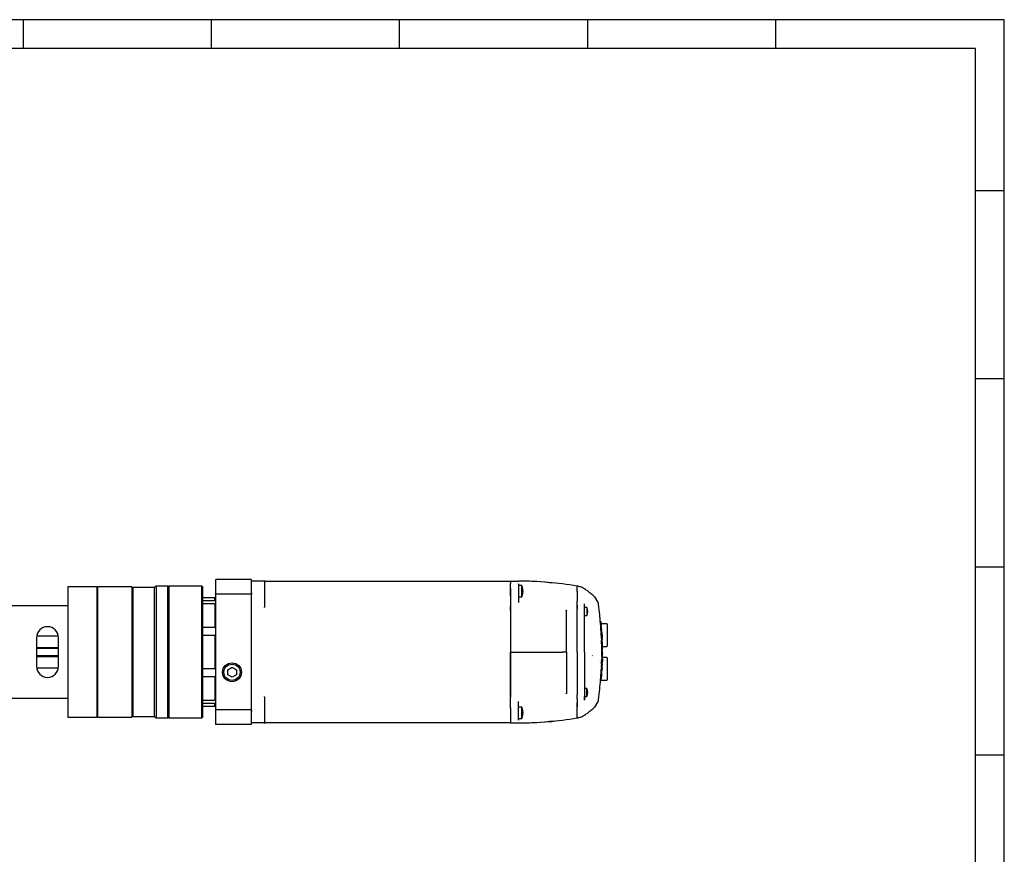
# Model space of a CAD drawing. Header units: millimetres. Extents: x 0 to 847, y -3 to 594.
# Tile 8 of 8: x 507 to 847, y 306 to 594. Entities that reach past the tile are written whole.
import ezdxf

# ---------------------------------------------------------------- set-up
doc = ezdxf.new("R2010")
doc.units = ezdxf.units.MM
for name, color, linetype in [('022510610-BELL_H', 7, 'Continuous'), ('315594', 7, 'Continuous'), ('315980', 7, 'Continuous'), ('315995', 7, 'Continuous'), ('316030', 7, 'Continuous'), ('Default', 7, 'Continuous'), ('PART204', 7, 'Continuous')]:
    doc.layers.add(name, color=color, linetype=linetype)

# ---------------------------------------------------------------- blocks, each defined once
blk = doc.blocks.new('SE3')
at = {"color": 7, "linetype": 'Continuous'}
for p, q in [((847, 593.88), (6, 593.88)), ((508, 593.88), (508, 583.88)), ((573, 593.88), (573, 583.88)), ((638, 593.88), (638, 583.88)), ((703, 593.88), (703, 583.88)), ((768, 593.88), (768, 583.88)), ((847, -0.12), (847, 593.88)), ((837, 583.88), (16, 583.88)), ((837, 9.88), (837, 583.88)), ((837, 534.88), (847, 534.88)), ((837, 469.88), (847, 469.88)), ((837, 404.88), (847, 404.88)), ((837, 339.88), (847, 339.88))]:
    blk.add_line(p, q, dxfattribs=at)
blk = doc.blocks.new('SE2')
at = {"layer": 'Default'}
blk.add_blockref('SE3', (0, 0), dxfattribs=at)
blk = doc.blocks.new('SE14')
at = {"layer": '022510610-BELL_H', "color": 7, "linetype": 'Continuous'}
for p, q in [((523.45, 397.9), (523.45, 352.9)), ((533.45, 397.9), (523.45, 397.9)), ((533.45, 397.9), (533.45, 352.9)), ((523.45, 391.4), (486.45, 391.4)), ((512.7, 380.4), (512.7, 370.4)), ((520.2, 370.4), (520.2, 380.4)), ((486.45, 359.4), (523.45, 359.4)), ((523.45, 352.9), (533.45, 352.9))]:
    blk.add_line(p, q, dxfattribs=at)
for centre, start, end in [((516.45, 380.4), 0, 180), ((516.45, 370.4), 180, 0)]:
    blk.add_arc(centre, 3.75, start, end, dxfattribs=at)
at = {"layer": '315594', "color": 7, "linetype": 'Continuous'}
for p, q in [((709.7, 385.15), (707.76, 385.15)), ((709.8, 385.05), (709.8, 377.45)), ((708.17, 377.35), (709.7, 377.35)), ((709.7, 373.45), (708.18, 373.45)), ((709.8, 373.35), (709.8, 365.75)), ((707.5, 365.65), (709.7, 365.65))]:
    blk.add_line(p, q, dxfattribs=at)
for centre, start, end in [((709.7, 385.05), 0, 90), ((704.6, 374.07), 0, 90), ((709.7, 377.45), 270, 0), ((709.7, 373.35), 0, 90), ((709.7, 365.75), 270, 0)]:
    blk.add_arc(centre, 0.1, start, end, dxfattribs=at)
at = {"layer": '315980', "color": 7, "linetype": 'Continuous'}
for p, q in [((586.95, 395.9), (586.95, 399.9)), ((591.2, 399.9), (586.95, 399.9)), ((591.7, 399.9), (591.2, 399.9)), ((591.45, 399.65), (591.45, 395.9)), ((591.7, 399.9), (676.45, 399.9)), ((676.45, 399.9), (676.45, 399.47)), ((676.45, 399.47), (676.45, 399.05)), ((676.45, 398.73), (676.45, 399.05)), ((586.95, 395.9), (586.95, 395.33)), ((591.45, 395.9), (591.45, 390.87)), ((676.45, 397.32), (676.45, 394.75)), ((591.46, 390.73), (591.45, 390.88)), ((676.45, 391.12), (676.45, 389.65)), ((676.45, 389.65), (676.45, 361.16)), ((676.45, 361.16), (676.45, 359.69)), ((591.45, 359.93), (591.46, 360.08)), ((591.45, 359.94), (591.45, 354.9)), ((586.95, 355.48), (586.95, 354.9)), ((586.95, 350.9), (586.95, 354.9)), ((591.45, 354.9), (591.45, 351.15)), ((676.45, 356.06), (676.45, 353.49)), ((591.2, 350.9), (586.95, 350.9)), ((591.2, 350.9), (591.7, 350.9)), ((676.45, 350.9), (591.7, 350.9)), ((676.45, 351.76), (676.45, 351.34)), ((676.45, 351.34), (676.45, 350.9))]:
    blk.add_line(p, q, dxfattribs=at)
for centre, radius, start, end in [((591.2, 399.65), 0.25, 0, 90), ((596.58, 391.28), 5.15, 184.5604, 186.0305), ((596.47, 391.26), 5.04, 184.4109, 184.993), ((591.2, 351.15), 0.25, 270, 0)]:
    blk.add_arc(centre, radius, start, end, dxfattribs=at)
for points, knots in [([(591.7, 399.9), (591.69, 399.9), (591.67, 399.9), (591.65, 399.9), (591.63, 399.89), (591.61, 399.88), (591.59, 399.87), (591.57, 399.85), (591.54, 399.83), (591.5, 399.78), (591.47, 399.73), (591.45, 399.69), (591.45, 399.67), (591.45, 399.66), (591.45, 399.65)], [0, 0, 0, 0, 0.081699, 0.156161, 0.223445, 0.283562, 0.33648, 0.382147, 0.528745, 0.658892, 0.823795, 0.919867, 0.964945, 1, 1, 1, 1]), ([(591.45, 399.65), (591.45, 399.66), (591.45, 399.67), (591.45, 399.69), (591.46, 399.7), (591.46, 399.71)], [0, 0, 0, 0, 0.0323553, 0.0755088, 0.1348854, 0.1348854, 0.1348854, 0.1348854]), ([(591.57, 399.9), (591.54, 399.9), (591.51, 399.9), (591.49, 399.88), (591.48, 399.87)], [0, 0, 0, 0, 0.3088645, 0.4615284, 0.4615284, 0.4615284, 0.4615284]), ([(591.57, 399.9), (591.54, 399.9), (591.51, 399.9), (591.49, 399.88), (591.48, 399.87)], [0, 0, 0, 0, 0.303527, 0.4574016, 0.4574016, 0.4574016, 0.4574016]), ([(591.43, 350.93), (591.43, 350.92), (591.44, 350.91), (591.47, 350.9), (591.52, 350.9), (591.52, 350.9)], [0.5268922, 0.5268922, 0.5268922, 0.5268922, 0.5803633, 0.9625349, 1, 1, 1, 1]), ([(591.45, 351.16), (591.45, 351.15), (591.45, 351.14), (591.45, 351.12), (591.47, 351.08), (591.49, 351.03), (591.53, 350.98), (591.58, 350.94), (591.63, 350.91), (591.68, 350.91), (591.7, 350.9)], [0, 0, 0, 0, 0.032355, 0.075509, 0.165055, 0.339488, 0.469726, 0.616441, 0.775736, 1, 1, 1, 1])]:
    blk.add_open_spline(points, degree=3, knots=knots, dxfattribs=at)
at = {"layer": '315995', "color": 7, "linetype": 'Continuous'}
for p, q in [((676.45, 399.9), (679.2, 399.9)), ((676.45, 398.73), (676.45, 399.13)), ((676.45, 397.34), (676.45, 398.73)), ((679.2, 398.89), (679.2, 398.89)), ((679.2, 398.89), (679.2, 398.48)), ((679.2, 398.48), (679.2, 397.32)), ((680.27, 398.33), (679.2, 398.33)), ((680.27, 394.48), (680.27, 398.33)), ((699.45, 398.2), (699.45, 397.89)), ((676.45, 394.83), (676.45, 397.34)), ((676.45, 394.83), (676.45, 392.07)), ((679.2, 397.32), (679.2, 394.74)), ((679.2, 394.74), (679.2, 392.53)), ((680.63, 397.03), (680.66, 397.03)), ((680.66, 395.77), (680.63, 395.77)), ((680.66, 397.03), (680.64, 397.13)), ((680.64, 395.68), (680.66, 395.77)), ((699.45, 396.37), (699.45, 394.33)), ((676.45, 392.07), (676.45, 391.25)), ((676.45, 389.79), (676.45, 391.25)), ((679.2, 394.48), (680.27, 394.48)), ((699.45, 394.33), (699.45, 392.94)), ((699.45, 390.43), (699.45, 391.5)), ((676.45, 389.65), (676.45, 375.4)), ((695.7, 389.26), (695.7, 389.6)), ((695.7, 375.4), (695.7, 389.26)), ((699.45, 375.4), (699.45, 390.15)), ((676.45, 361.16), (676.45, 375.4)), ((676.45, 375.4), (694.2, 375.4)), ((695.7, 375.4), (694.2, 375.4)), ((695.7, 375.4), (695.7, 361.55)), ((699.45, 375.4), (699.45, 360.66)), ((676.45, 359.56), (676.45, 361.02)), ((695.7, 361.55), (695.7, 361.21)), ((676.45, 358.73), (676.45, 359.56)), ((676.45, 355.98), (676.45, 358.73)), ((679.2, 356.07), (679.2, 358.28)), ((699.45, 359.31), (699.45, 360.38)), ((699.45, 357.87), (699.45, 356.47)), ((676.45, 355.98), (676.45, 353.47)), ((680.27, 356.33), (679.2, 356.33)), ((679.2, 353.49), (679.2, 356.07)), ((680.27, 352.48), (680.27, 356.33)), ((680.63, 355.03), (680.66, 355.03)), ((680.66, 353.77), (680.63, 353.77)), ((680.66, 355.03), (680.64, 355.13)), ((680.64, 353.68), (680.66, 353.77)), ((699.45, 354.44), (699.45, 356.47)), ((676.45, 353.47), (676.45, 352.07)), ((676.45, 352.07), (676.45, 351.68)), ((676.45, 350.9), (679.2, 350.9)), ((679.2, 352.32), (679.2, 353.49)), ((679.2, 352.48), (680.27, 352.48)), ((679.2, 351.92), (679.2, 352.32)), ((679.2, 351.92), (679.2, 351.92)), ((699.45, 352.92), (699.45, 352.61))]:
    blk.add_line(p, q, dxfattribs=at)
for centre, radius, start, end in [((679.11, 296.26), 103.65, 88.2178, 89.9474), ((679.11, 296.28), 103.63, 83.1907, 89.9485), ((679.25, 279.36), 120.54, 80.3508, 90.0218), ((676.2, 396.4), 4.5, 8.105, 25.3266), ((676.2, 396.4), 4.5, 334.6734, 351.9018), ((681.26, 396.4), 0.646, 164.7221, 195.2779), ((-91.96, 397.13), 791.41, 359.94511, 0.05489), ((694.21, 389.59), 1.49, 0.4256, 11.3915), ((694.21, 361.22), 1.49, 348.6085, 359.5744), ((678.44, 358.25), 0.765, 2.2432, 6.5889), ((676.2, 354.4), 4.5, 8.105, 25.3266), ((676.2, 354.4), 4.5, 334.6734, 351.9018), ((681.26, 354.4), 0.646, 164.7221, 195.2779), ((240.97, 353.68), 458.48, 359.9053, 0.0947), ((679.25, 471.45), 120.54, 269.9782, 279.6492), ((679.11, 454.53), 103.63, 270.0517, 276.7998)]:
    blk.add_arc(centre, radius, start, end, dxfattribs=at)
for points in [[(679.2, 398.93), (679.2, 398.91), (679.2, 398.9), (679.2, 398.89)], [(679.2, 398.89), (679.2, 398.88), (679.2, 398.88), (679.2, 398.88)], [(695.7, 389.6), (695.7, 389.66), (695.71, 389.72), (695.73, 389.78)], [(695.73, 389.78), (695.71, 389.72), (695.7, 389.66), (695.7, 389.6)], [(679.2, 351.92), (679.2, 351.91), (679.2, 351.89), (679.2, 351.88)]]:
    blk.add_open_spline(points, degree=3, dxfattribs=at)
for points, knots in [([(679.2, 398.89), (679.2, 398.9), (679.2, 398.91), (679.2, 398.93), (679.2, 398.93)], [0, 0, 0, 0, 0.0943198, 0.1089893, 0.1089893, 0.1089893, 0.1089893]), ([(680.64, 396.96), (680.63, 397), (680.62, 397.04), (680.62, 397.11), (680.61, 397.14), (680.61, 397.18), (680.62, 397.19), (680.62, 397.18), (680.63, 397.16), (680.64, 397.13)], [0, 0, 0, 0, 0.25, 0.25, 0.5, 0.5, 0.75, 0.75, 1, 1, 1, 1]), ([(680.64, 395.68), (680.63, 395.65), (680.62, 395.63), (680.62, 395.62), (680.61, 395.63), (680.61, 395.67), (680.62, 395.7), (680.62, 395.77), (680.63, 395.81), (680.64, 395.85)], [0, 0, 0, 0, 0.25, 0.25, 0.5, 0.5, 0.75, 0.75, 1, 1, 1, 1]), ([(680.64, 396.57), (680.64, 396.58), (680.65, 396.6), (680.65, 396.65), (680.66, 396.68), (680.66, 396.79), (680.65, 396.88), (680.64, 396.96)], [0, 0, 0, 0, 0.25, 0.25, 0.5, 0.5, 1, 1, 1, 1]), ([(680.64, 395.85), (680.64, 395.89), (680.65, 395.93), (680.65, 396.01), (680.66, 396.05), (680.66, 396.16), (680.65, 396.21), (680.64, 396.23)], [0, 0, 0, 0, 0.25, 0.25, 0.5, 0.5, 1, 1, 1, 1]), ([(695.7, 361.21), (695.7, 361.19), (695.7, 361.16), (695.71, 361.12), (695.72, 361.07), (695.72, 361.04), (695.73, 361.03)], [0, 0, 0, 0, 0.0326717, 0.0687985, 0.1084458, 0.1346895, 0.1346895, 0.1346895, 0.1346895]), ([(695.73, 361.03), (695.72, 361.06), (695.7, 361.12), (695.7, 361.18), (695.7, 361.21)], [0.8653192, 0.8653192, 0.8653192, 0.8653192, 0.9305704, 1, 1, 1, 1]), ([(680.64, 354.96), (680.63, 355), (680.62, 355.04), (680.62, 355.11), (680.61, 355.14), (680.61, 355.18), (680.62, 355.19), (680.62, 355.18), (680.63, 355.16), (680.64, 355.13)], [0, 0, 0, 0, 0.25, 0.25, 0.5, 0.5, 0.75, 0.75, 1, 1, 1, 1]), ([(680.64, 353.68), (680.63, 353.65), (680.62, 353.63), (680.62, 353.62), (680.61, 353.63), (680.61, 353.67), (680.62, 353.7), (680.62, 353.77), (680.63, 353.81), (680.64, 353.85)], [0, 0, 0, 0, 0.25, 0.25, 0.5, 0.5, 0.75, 0.75, 1, 1, 1, 1]), ([(680.64, 354.57), (680.64, 354.58), (680.65, 354.6), (680.65, 354.65), (680.66, 354.68), (680.66, 354.79), (680.65, 354.88), (680.64, 354.96)], [0, 0, 0, 0, 0.25, 0.25, 0.5, 0.5, 1, 1, 1, 1]), ([(680.64, 353.85), (680.64, 353.89), (680.65, 353.93), (680.65, 354.01), (680.66, 354.05), (680.66, 354.16), (680.65, 354.21), (680.64, 354.23)], [0, 0, 0, 0, 0.25, 0.25, 0.5, 0.5, 1, 1, 1, 1]), ([(679.2, 351.88), (679.2, 351.89), (679.2, 351.9), (679.2, 351.91), (679.2, 351.92)], [0.8739132, 0.8739132, 0.8739132, 0.8739132, 0.9247743, 1, 1, 1, 1])]:
    blk.add_open_spline(points, degree=3, knots=knots, dxfattribs=at)
for points, weights in [([(695.7, 389.6), (695.7, 389.7), (695.69, 389.79), (695.67, 389.89)], [1.16488554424, 1.13545958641, 1.10997221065, 1.08842341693]), ([(695.7, 361.21), (695.7, 361.11), (695.69, 361.02), (695.67, 360.92)], [1.16488523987, 1.13545825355, 1.10997013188, 1.08842087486]), ([(679.2, 351.92), (679.2, 351.92), (679.2, 351.93), (679.2, 351.93)], [1.1650281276, 1.13898038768, 1.11601614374, 1.09613539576])]:
    blk.add_rational_spline(points, weights, degree=3, dxfattribs=at)
at = {"layer": '316030', "color": 7, "linetype": 'Continuous'}
for p, q in [((699.45, 398.15), (699.45, 398.14)), ((699.45, 396.28), (699.45, 394.41)), ((699.45, 394.33), (699.45, 392.94)), ((699.45, 391.62), (699.45, 392.94)), ((699.45, 391.62), (699.45, 390.15)), ((701.95, 390.78), (701.95, 391.87)), ((701.95, 390.77), (701.95, 391.87)), ((701.97, 391.87), (701.95, 391.87)), ((706.65, 392.48), (705.5, 394.42)), ((699.45, 375.4), (699.45, 390.15)), ((702.75, 390.78), (701.95, 390.78)), ((701.95, 390.77), (701.95, 390.73)), ((701.95, 390.64), (701.95, 390.73)), ((701.95, 389.9), (701.95, 390.64)), ((701.95, 375.4), (701.95, 389.9)), ((701.95, 388.03), (702.75, 388.03)), ((702.75, 390.78), (702.75, 388.03)), ((707.43, 386), (707.44, 386)), ((707.44, 386), (707.69, 386)), ((707.5, 385.19), (707.75, 385.19)), ((707.56, 384.42), (707.5, 385.19)), ((707.69, 386), (707.69, 386)), ((707.75, 385.19), (707.69, 386)), ((707.76, 385.19), (707.75, 385.19)), ((707.81, 384.62), (707.77, 385.02)), ((707.64, 383.36), (707.89, 383.36)), ((707.71, 382.19), (707.65, 383.27)), ((707.71, 382.4), (707.96, 382.4)), ((707.73, 382.19), (707.98, 382.19)), ((708.02, 381.39), (707.98, 382.21)), ((707.86, 379.53), (708.11, 379.53)), ((707.89, 378.19), (707.86, 379.5)), ((707.87, 379.48), (708.12, 379.48)), ((707.87, 379.48), (708.12, 379.48)), ((707.87, 379.23), (708.12, 379.23)), ((707.9, 378.33), (708.15, 378.33)), ((707.92, 377.74), (708.17, 377.74)), ((708.12, 379.46), (708.12, 379.5)), ((699.45, 375.4), (699.45, 360.66)), ((701.95, 375.4), (701.95, 360.91)), ((707.94, 375.79), (707.91, 377.28)), ((707.92, 373.76), (707.94, 375)), ((707.93, 377.15), (708.18, 377.15)), ((707.94, 376.21), (708.19, 376.21)), ((707.94, 375.79), (708.19, 375.79)), ((707.94, 375.02), (708.19, 375.02)), ((708.19, 375.79), (708.2, 375.79)), ((708.2, 375.02), (708.19, 375.02)), ((708.19, 374.51), (708.2, 374.78)), ((708.2, 375.01), (708.2, 375.4)), ((707.8, 370.13), (707.84, 370.77)), ((707.92, 373.02), (708.17, 373.02)), ((707.93, 373.91), (708.18, 373.91)), ((707.93, 373.57), (708.18, 373.57)), ((707.94, 374.15), (708.19, 374.15)), ((707.94, 373.76), (708.19, 373.76)), ((708.09, 370.75), (708.12, 371.56)), ((708.12, 371.55), (708.13, 371.76)), ((708.15, 372.26), (708.13, 371.76)), ((708.16, 372.76), (708.15, 372.26)), ((708.16, 372.96), (708.19, 373.77)), ((708.16, 372.76), (708.17, 372.97)), ((707.65, 367.54), (707.9, 367.54)), ((707.69, 368.31), (707.75, 369.36)), ((707.7, 368.31), (707.95, 368.31)), ((707.73, 368.77), (707.98, 368.77)), ((707.79, 369.75), (707.77, 369.38)), ((707.77, 369.38), (708.02, 369.38)), ((707.79, 369.75), (708.04, 369.75)), ((707.81, 370.13), (708.06, 370.13)), ((707.83, 370.48), (708.08, 370.48)), ((707.84, 370.76), (708.09, 370.76)), ((707.9, 367.54), (707.96, 368.31)), ((707.91, 367.54), (707.9, 367.54)), ((707.9, 367.47), (707.91, 367.52)), ((707.91, 367.54), (707.91, 367.54)), ((707.96, 368.31), (707.95, 368.31)), ((708.01, 369.15), (707.99, 368.84)), ((707.99, 368.84), (707.99, 368.84)), ((708.01, 369.28), (708.01, 369.15)), ((708.02, 369.36), (708.06, 370.13)), ((708.02, 369.38), (708.04, 369.75)), ((708.06, 370.13), (708.06, 370.13)), ((707.51, 365.67), (707.76, 365.67)), ((707.57, 366.43), (707.82, 366.43)), ((707.59, 366.63), (707.58, 366.48)), ((707.58, 366.48), (707.8, 366.48)), ((707.61, 366.91), (707.59, 366.63)), ((707.59, 366.63), (707.84, 366.63)), ((707.61, 366.91), (707.86, 366.91)), ((707.63, 367.25), (707.88, 367.25)), ((707.76, 365.67), (707.82, 366.43)), ((707.76, 365.67), (707.76, 365.67)), ((707.82, 366.43), (707.83, 366.43)), ((707.83, 366.48), (707.84, 366.63)), ((707.84, 366.63), (707.86, 366.91)), ((699.45, 359.19), (699.45, 360.66)), ((702.75, 362.78), (701.95, 362.78)), ((701.95, 360.91), (701.95, 360.17)), ((702.75, 360.03), (702.75, 362.78)), ((699.45, 359.19), (699.45, 357.87)), ((699.45, 356.47), (699.45, 357.87)), ((701.95, 360.17), (701.95, 360.08)), ((701.95, 360.03), (701.95, 360.08)), ((701.95, 360.03), (701.95, 358.93)), ((701.95, 358.93), (701.95, 360.03)), ((701.95, 360.03), (702.75, 360.03)), ((705.5, 356.39), (706.65, 358.33)), ((699.45, 354.53), (699.45, 356.4)), ((699.45, 353.17), (699.45, 354.53)), ((699.45, 352.69), (699.45, 352.86)), ((699.45, 352.65), (699.45, 352.67))]:
    blk.add_line(p, q, dxfattribs=at)
for centre, radius, start, end in [((437.63, 397.04), 261.82, 359.8336, 0.1664), ((704.22, 393.63), 1.5, 30.6028, 53.8826), ((700.92, 391.9), 1.03, 358.36, 10.1716), ((705.35, 391.73), 1.5, 6.4944, 30.8566), ((700.22, 389.4), 2.88, 331.4378, 28.5622), ((534.89, 371.03), 173.19, 4.6881, 4.9563), ((539.29, 371.4), 168.78, 4.6314, 4.6872), ((575.81, 374.23), 132.15, 4.4026, 4.4228), ((535.07, 371.05), 173.26, 4.6812, 4.9492), ((539.44, 371.41), 168.88, 4.6245, 4.6802), ((581.77, 374.69), 126.42, 4.3934, 4.5038), ((655.85, 380.37), 51.88, 3.9507, 4.422), ((566.01, 373.39), 141.99, 3.6374, 4.0281), ((758.6, 384.61), 50.93, 182.7217, 183.0442), ((293.31, 359.61), 415.03, 2.924, 3.0787), ((655.9, 380.37), 52.08, 3.9449, 4.4144), ((601.42, 375.9), 106.75, 4.0026, 4.2343), ((566.18, 373.4), 142.06, 3.6309, 4.0213), ((659.79, 379.96), 48.23, 3.479, 4.0288), ((762.71, 384.89), 54.8, 182.8206, 182.8216), ((759.03, 384.61), 51.11, 182.7166, 183.038), ((291.16, 359.53), 417.43, 2.9185, 3.0723), ((723.2, 382.03), 15.19, 182.34, 183.038), ((1176.05, 404.71), 468.61, 182.8732, 182.9274), ((299.64, 360.02), 408.69, 2.8008, 2.9122), ((1014.39, 395.05), 306.92, 182.8128, 182.9), ((699.65, 379.26), 8.22, 1.5659, 1.569), ((598.56, 375.1), 109.39, 1.6946, 2.1651), ((302.04, 360.17), 406.53, 2.7946, 2.9067), ((952.18, 393.14), 244.43, 182.8994, 182.9705), ((746.15, 382.45), 38.13, 182.9668, 183.246), ((593.3, 374.97), 114.9, 2.2738, 2.6551), ((1015.15, 395.05), 307.43, 182.807, 182.8941), ((702.85, 379.41), 5.26, 0.8565, 0.8633), ((657.94, 376.77), 50.24, 1.6156, 2.8083), ((598.62, 375.1), 109.58, 1.6906, 2.1602), ((609.92, 375.37), 98.02, 0.4894, 1.0397), ((614.78, 375.4), 93.17, 0.0003, 0.2344), ((614.76, 375.4), 93.18, 359.7623, 359.9997), ((783.67, 373.93), 75.72, 179.3597, 179.5666), ((904.22, 372.35), 196.29, 179.3701, 179.4753), ((737.17, 374.55), 29.23, 179.2087, 179.5547), ((660.17, 376.34), 48.02, 359.8432, 1.0915), ((609.93, 375.37), 98.26, 0.4881, 1.037), ((614.76, 375.4), 93.43, 0.0003, 0.2337), ((614.75, 375.4), 93.44, 359.763, 359.9997), ((486.17, 376.56), 222.03, 359.3779, 359.4708), ((737.48, 374.55), 29.29, 179.2103, 179.5556), ((793.57, 367.97), 85.77, 177.8495, 178.134), ((428.92, 381.09), 279.11, 357.9675, 358.1866), ((474.22, 379.62), 233.79, 358.1948, 358.3814), ((777.11, 371.69), 69.2, 178.2907, 178.4466), ((794.27, 367.96), 86.23, 177.8549, 178.1379), ((428.1, 381.1), 280.19, 357.9724, 358.1907), ((757.55, 370.15), 49.45, 178.1342, 178.3715), ((222.32, 387.59), 486.07, 358.1336, 358.1928), ((473.57, 379.63), 234.69, 358.1992, 358.3851), ((264.89, 386.21), 443.48, 358.1977, 358.263), ((755.8, 371.33), 47.65, 178.0264, 178.2726), ((777.76, 371.68), 69.61, 178.2945, 178.4495), ((786.67, 361.41), 79.25, 175.6158, 175.7762), ((565.92, 377.42), 142.07, 356.0102, 356.3201), ((719.73, 366.54), 12.11, 175.2852, 175.6065), ((263.18, 394.43), 445.29, 356.6971, 356.7752), ((767.26, 366.44), 59.57, 176.5798, 176.8167), ((713.56, 369.66), 5.77, 175.5746, 176.6513), ((586.86, 376.2), 121.1, 357.1263, 357.293), ((787.06, 361.41), 79.39, 175.623, 175.7831), ((566.1, 377.41), 142.15, 356.017, 356.3267), ((294.83, 392.59), 413.84, 356.7004, 356.7844), ((577.23, 376.72), 131, 356.551, 356.7805), ((714.48, 368.9), 6.48, 176.0969, 176.696), ((708.06, 369.35), 0.04, 161.4928, 181.3423), ((768.08, 366.42), 60.14, 176.5873, 176.8219), ((713.82, 369.66), 5.78, 175.5824, 176.6578), ((586.96, 376.2), 121.25, 357.1321, 357.2986), ((543.47, 379.08), 164.59, 355.3271, 355.5948), ((708.93, 366.38), 1.35, 175.8982, 177.8004), ((543.69, 379.06), 164.61, 355.334, 355.6017), ((709.18, 366.38), 1.36, 175.9052, 177.8039), ((884.66, 354.01), 177.27, 175.7179, 175.8283), ((700.22, 361.4), 2.88, 331.4378, 28.5622), ((700.92, 358.91), 1.03, 349.7925, 1.6154), ((705.35, 359.08), 1.5, 329.1434, 353.5056), ((704.22, 357.18), 1.5, 306.1174, 329.3972)]:
    blk.add_arc(centre, radius, start, end, dxfattribs=at)
for centre, major_axis, ratio, start_param, end_param in [((532.85, 380.19), (174.89, 0), 0.557101, 0.032602, 0.038599), ((532.93, 380.19), (175.06, 0), 0.557104, 0.032545, 0.038536), ((536.15, 379.94), (171.87, 0), 0.530532, 0.02692, 0.032279), ((555.96, 376.4), (151.98, 0), 0.552359, 0.015859, 0.022946), ((557.64, 376.87), (150.29, 0), 0.548822, 0.003312, 0.010457), ((556.55, 376.75), (151.63, 0), 0.58034, 0.026533, 0.027678), ((555.96, 376.41), (152.23, 0), 0.552357, 0.015822, 0.022898), ((557.63, 376.87), (150.55, 0), 0.548823, 0.003295, 0.010428), ((563.73, 376.34), (-144.46, 0), 0.582003, 3.141092, 3.152776), ((536.49, 374.59), (171.46, 0), 0.334624, -0.011808, -0.00767), ((536.49, 374.59), (171.7, 0), 0.334636, -0.011786, -0.007655), ((519.82, 369.07), (188.18, 0), 0.109432, -0.014271, -0.011091)]:
    blk.add_ellipse(centre, major_axis=major_axis, ratio=ratio, start_param=start_param, end_param=end_param, dxfattribs=at)
for points, knots in [([(705.11, 394.85), (704.89, 395.01), (704.53, 395.27), (704, 395.71), (703.52, 396.09), (703.07, 396.44), (702.54, 396.84), (701.91, 397.26), (701.25, 397.62), (700.63, 397.88), (700.04, 398.06), (699.67, 398.12), (699.45, 398.15)], [0, 0, 0, 0, 0.110705, 0.21825, 0.303627, 0.387639, 0.478305, 0.600441, 0.729881, 0.8176, 0.907201, 1, 1, 1, 1]), ([(707.95, 375), (707.95, 375), (707.95, 375), (707.95, 374.99), (707.95, 374.98), (707.95, 374.96), (707.95, 374.96)], [0.6207915, 0.6207915, 0.6207915, 0.6207915, 0.6575555, 0.786137, 0.9021329, 1, 1, 1, 1]), ([(708.2, 375), (708.2, 375), (708.2, 375.01), (708.2, 375.01), (708.2, 375.01), (708.2, 375.01), (708.2, 375.02), (708.2, 375.02), (708.2, 375.02), (708.2, 375.02), (708.2, 375.02), (708.2, 375.02)], [0.3838144, 0.3838144, 0.3838144, 0.3838144, 0.400106, 0.4782787, 0.5571589, 0.635875, 0.713605, 0.7895771, 0.8630708, 0.9334175, 1, 1, 1, 1]), ([(708.2, 374.96), (708.2, 374.96), (708.2, 374.97), (708.2, 374.98), (708.2, 374.99), (708.2, 374.99), (708.2, 375), (708.2, 375)], [0, 0, 0, 0, 0.0534078, 0.1134911, 0.1792362, 0.2496024, 0.2985705, 0.2985705, 0.2985705, 0.2985705]), ([(707.93, 373.57), (707.93, 373.55), (707.93, 373.53), (707.93, 373.48), (707.93, 373.43), (707.93, 373.37), (707.92, 373.31), (707.92, 373.25), (707.92, 373.17), (707.92, 373.1), (707.92, 373.05), (707.92, 373.02)], [0, 0, 0, 0, 0.10472, 0.211038, 0.318953, 0.428466, 0.539577, 0.652285, 0.766592, 0.882497, 1, 1, 1, 1]), ([(708.17, 373.02), (708.17, 373.04), (708.17, 373.09), (708.17, 373.16), (708.17, 373.22), (708.17, 373.29), (708.17, 373.34), (708.18, 373.4), (708.18, 373.45), (708.18, 373.49), (708.18, 373.53), (708.18, 373.55), (708.18, 373.57)], [0, 0, 0, 0, 0.105823, 0.210351, 0.313585, 0.415525, 0.516172, 0.615524, 0.713583, 0.810349, 0.905821, 1, 1, 1, 1]), ([(699.45, 352.65), (699.67, 352.69), (700.04, 352.75), (700.63, 352.92), (701.25, 353.19), (701.91, 353.55), (702.54, 353.97), (703.07, 354.37), (703.52, 354.72), (704, 355.1), (704.53, 355.53), (704.89, 355.8), (705.11, 355.97)], [0, 0, 0, 0, 0.092762, 0.182327, 0.270011, 0.399399, 0.521485, 0.612115, 0.696093, 0.781437, 0.888938, 1, 1, 1, 1])]:
    blk.add_open_spline(points, degree=3, knots=knots, dxfattribs=at)
for points in [[(707.43, 385.99), (707.34, 387.25), (707.15, 389.22), (706.84, 391.9)], [(708.12, 379.48), (708.11, 379.7), (708.09, 380.12), (708.06, 380.76), (708.04, 381.19), (708.02, 381.41)], [(707.86, 379.53), (707.86, 379.51), (707.87, 379.5), (707.87, 379.48)], [(708.2, 375.4), (708.2, 375.55), (708.2, 375.67), (708.2, 375.79)], [(707.57, 366.44), (707.61, 366.87), (707.64, 367.23), (707.65, 367.54)], [(707.81, 370.13), (707.81, 370.13), (707.81, 370.12), (707.81, 370.11)], [(708.06, 370.11), (708.06, 370.12), (708.06, 370.13), (708.06, 370.13)], [(706.84, 358.91), (707.15, 361.59), (707.37, 363.85), (707.5, 365.67)]]:
    blk.add_open_spline(points, degree=3, dxfattribs=at)
blk.add_rational_spline([(701.97, 358.93), (701.96, 358.93), (701.95, 358.93), (701.95, 358.93)], [1.10014801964, 1.12077166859, 1.14458061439, 1.17157485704], degree=3, dxfattribs=at)
at = {"layer": 'PART204', "color": 7, "linetype": 'Continuous'}
for p, q in [((553.95, 398.15), (553.45, 397.65)), ((553.95, 398.15), (553.95, 352.65)), ((558.05, 398.15), (553.95, 398.15)), ((558.05, 352.65), (558.05, 398.15)), ((558.2, 398), (558.05, 398.15)), ((558.35, 398.15), (558.2, 398)), ((558.2, 398), (558.2, 352.8)), ((558.35, 398.15), (558.35, 352.65)), ((569.8, 398.15), (558.35, 398.15)), ((569.8, 352.65), (569.8, 398.15)), ((569.95, 398), (569.8, 398.15)), ((569.95, 398), (569.95, 352.8)), ((574.45, 400.25), (574.6, 400.4)), ((574.45, 400.25), (574.45, 395.33)), ((574.6, 395.38), (574.6, 400.4)), ((586.8, 400.4), (574.6, 400.4)), ((586.8, 400.4), (586.8, 395.38)), ((586.8, 400.4), (586.95, 400.25)), ((586.95, 399.9), (586.95, 400.25)), ((533.7, 397.9), (533.45, 397.65)), ((533.7, 397.9), (533.7, 352.9)), ((545.55, 397.9), (533.7, 397.9)), ((545.55, 397.9), (545.55, 352.9)), ((545.95, 397.5), (545.55, 397.9)), ((546.1, 397.65), (545.95, 397.5)), ((545.95, 353.3), (545.95, 397.5)), ((546.1, 353.15), (546.1, 397.65)), ((553.45, 397.65), (546.1, 397.65)), ((553.45, 353.15), (553.45, 397.65)), ((574.45, 395.33), (574.45, 355.48)), ((586.8, 395.38), (574.6, 395.38)), ((574.6, 355.43), (574.6, 395.38)), ((586.8, 395.38), (586.8, 355.43)), ((586.95, 395.33), (586.95, 395.9)), ((586.95, 355.48), (586.95, 395.33)), ((574.3, 394.15), (570.15, 394.15)), ((570.15, 393.25), (574.3, 393.25)), ((574.3, 392.09), (570.15, 392.09)), ((574.3, 393.25), (574.3, 394.15)), ((574.45, 394), (574.3, 394.15)), ((574.3, 392.09), (574.3, 383.95)), ((570.15, 383.95), (574.3, 383.95)), ((574.3, 381.16), (570.15, 381.16)), ((574.3, 381.16), (574.3, 369.65)), ((520.16, 380.9), (512.75, 380.9)), ((520.2, 376.9), (512.7, 376.9)), ((512.7, 376.78), (520.2, 376.78)), ((520.2, 374.03), (512.7, 374.03)), ((512.7, 373.9), (520.2, 373.9)), ((512.75, 369.9), (520.15, 369.9)), ((570.15, 369.65), (574.3, 369.65)), ((578.7, 369.27), (580.2, 370.14)), ((578.7, 367.54), (578.7, 369.27)), ((580.2, 366.67), (578.7, 367.54)), ((580.2, 370.14), (581.7, 369.27)), ((581.7, 367.54), (580.2, 366.67)), ((581.7, 369.27), (581.7, 367.54)), ((574.3, 366.86), (570.15, 366.86)), ((574.3, 366.86), (574.3, 358.72)), ((570.15, 358.72), (574.3, 358.72)), ((574.3, 357.56), (570.15, 357.56)), ((574.3, 356.65), (574.3, 357.56)), ((570.15, 356.65), (574.3, 356.65)), ((574.3, 356.65), (574.45, 356.8)), ((574.45, 355.48), (574.45, 350.55)), ((586.8, 355.43), (574.6, 355.43)), ((574.6, 350.4), (574.6, 355.43)), ((586.8, 355.43), (586.8, 350.4)), ((586.95, 354.9), (586.95, 355.48)), ((533.45, 353.15), (533.7, 352.9)), ((533.7, 352.9), (545.55, 352.9)), ((545.55, 352.9), (545.95, 353.3)), ((545.95, 353.3), (546.1, 353.15)), ((546.1, 353.15), (553.45, 353.15)), ((553.45, 353.15), (553.95, 352.65)), ((553.95, 352.65), (558.05, 352.65)), ((558.05, 352.65), (558.2, 352.8)), ((558.2, 352.8), (558.35, 352.65)), ((558.35, 352.65), (569.8, 352.65)), ((569.8, 352.65), (569.95, 352.8)), ((574.45, 350.55), (574.6, 350.4)), ((586.8, 350.4), (574.6, 350.4)), ((586.95, 350.55), (586.8, 350.4)), ((586.95, 350.55), (586.95, 350.9))]:
    blk.add_line(p, q, dxfattribs=at)
for radius in [3.27, 2.79]:
    blk.add_circle((580.2, 368.4), radius, dxfattribs=at)
for centre, radius, start, end in [((570.15, 394.35), 0.2, 180, 270), ((570.16, 384.16), 0.209, 180.7799, 267.5275), ((570.16, 366.65), 0.209, 92.47, 179.2225), ((570.15, 356.45), 0.2, 90, 180)]:
    blk.add_arc(centre, radius, start, end, dxfattribs=at)
for centre, major_axis, ratio, start_param, end_param in [((573.11, 393.85), (1.92, -1.89), 0.169199, 0.978413, 1.079812), ((573.11, 393.74), (1.9, -1.81), 0.221185, -0.708266, -0.606867), ((573.11, 383.16), (1.69, -1.58), 0.605542, 1.329632, 1.431032), ((573.11, 382.89), (1.68, -1.38), 0.719297, 5.901569, 6.002968), ((573.11, 367.92), (1.68, 1.38), 0.719297, 0.280217, 0.381617), ((573.11, 367.65), (1.69, 1.58), 0.605542, 4.852153, 4.953553), ((573.11, 357.07), (1.9, 1.81), 0.221185, 0.606867, 0.708266), ((573.11, 356.96), (1.92, 1.89), 0.169199, -1.079812, -0.978413)]:
    blk.add_ellipse(centre, major_axis=major_axis, ratio=ratio, start_param=start_param, end_param=end_param, dxfattribs=at)
for points in [[(574.45, 395.33), (574.53, 395.35), (574.6, 395.38)], [(586.95, 395.33), (586.88, 395.35), (586.8, 395.38)], [(574.45, 355.48), (574.53, 355.46), (574.6, 355.43)], [(586.95, 355.48), (586.88, 355.46), (586.8, 355.43)]]:
    blk.add_open_spline(points, degree=2, dxfattribs=at)
for points in [[(569.95, 393.48), (569.95, 393.42), (569.97, 393.37), (570.04, 393.28), (570.09, 393.25), (570.15, 393.25)], [(570.15, 392.09), (570.09, 392.09), (570.04, 392.11), (569.97, 392.15), (569.95, 392.18), (569.95, 392.21)], [(570.15, 381.16), (570.09, 381.16), (570.04, 381.15), (569.97, 381.12), (569.95, 381.11), (569.95, 381.1)], [(569.95, 369.71), (569.95, 369.7), (569.97, 369.68), (570.04, 369.66), (570.09, 369.65), (570.15, 369.65)], [(569.95, 358.6), (569.95, 358.63), (569.97, 358.66), (570.04, 358.7), (570.09, 358.72), (570.15, 358.72)], [(570.15, 357.56), (570.09, 357.56), (570.04, 357.53), (569.97, 357.44), (569.95, 357.39), (569.95, 357.33)]]:
    blk.add_open_spline(points, degree=3, knots=[0, 0, 0, 0, 0.5, 0.5, 1, 1, 1, 1], dxfattribs=at)

msp = doc.modelspace()

# ---------------------------------------------------------------- block references
msp.add_blockref('SE2', (0, 0))
at = {"layer": 'Default'}
msp.add_blockref('SE14', (0, 0), dxfattribs=at)

doc.saveas('drawing.dxf')
